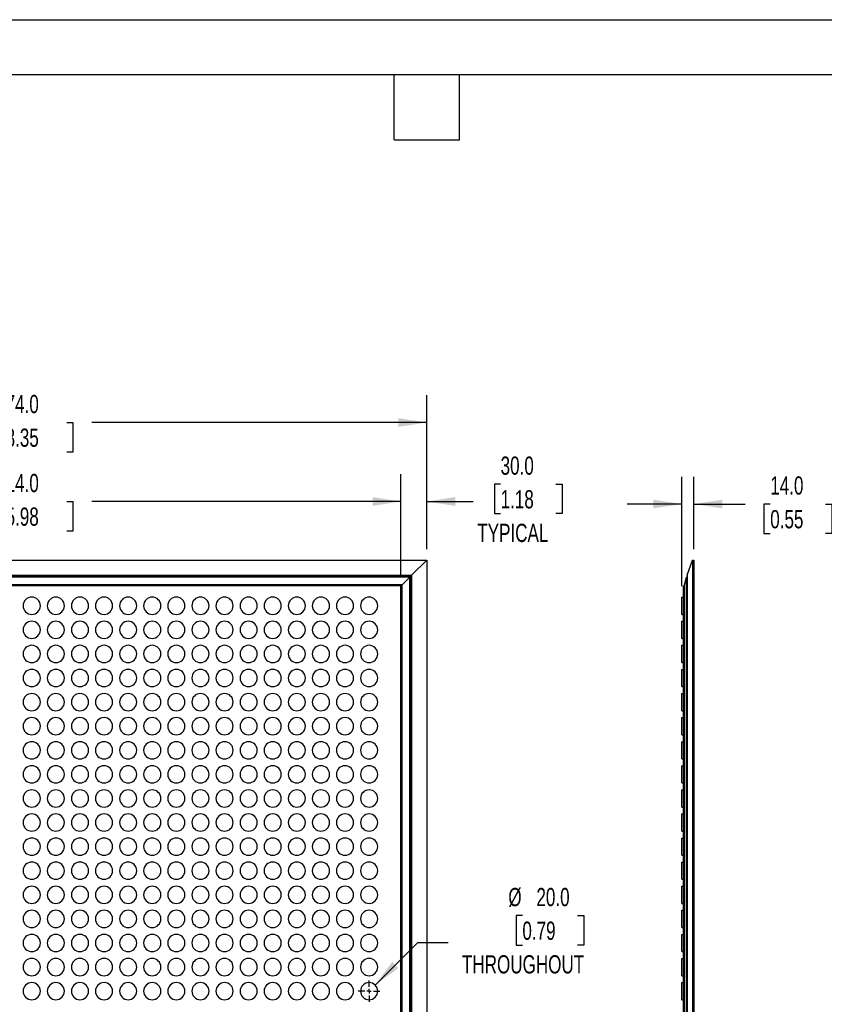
# Model space of a CAD drawing. Header units: millimetres. Extents: x 0 to 2794, y 0 to 2159.
# Tile 4 of 44: x 924 to 1859, y 1015 to 2159. Entities that reach past the tile are written whole.
import ezdxf

# ---------------------------------------------------------------- set-up
doc = ezdxf.new("R2010")
doc.units = ezdxf.units.MM
doc.header["$LTSCALE"] = 10
doc.linetypes.add('CENTERX2', pattern=[20.32, 12.7, -2.54, 2.54, -2.54])
doc.layers.add('CENTER', color=40, linetype='CENTERX2')
doc.layers.add('DIMENSIONS', color=140, linetype='Continuous', lineweight=25)
doc.layers.add('TEXT', color=140, linetype='Continuous', lineweight=25)
doc.styles.add('SLDTEXTSTYLE0', font='TXT', dxfattribs={"width": 0.7})
doc.dimstyles.new('SLDDIMSTYLE0', dxfattribs={"dimtxt": 21.580078, "dimasz": 33.02, "dimexe": 0, "dimexo": 0.0625, "dimgap": 5.39502, "dimtad": 0, "dimtih": 1, "dimtoh": 1, "dimdec": 1, "dimrnd": 1e-09, "dimzin": 4, "dimdsep": 46, "dimtxsty": 'SLDTEXTSTYLE0', "dimsah": 1, "dimcen": 0.09, "dimadec": 0, "dimazin": 1, "dimtfac": 1, "dimtdec": 1, "dimtmove": 0, "dimatfit": 0, "dimfxl": 0, "dimfrac": 2, "dimtolj": 1, "dimtzin": 12, "dimarcsym": 0})
doc.dimstyles.new('SLDDIMSTYLE1', dxfattribs={"dimtxt": 21.580078, "dimasz": 33.02, "dimexe": 0, "dimexo": 0.0625, "dimgap": 5.39502, "dimtad": 0, "dimtih": 1, "dimtoh": 1, "dimdec": 1, "dimrnd": 1e-09, "dimzin": 4, "dimdsep": 46, "dimtxsty": 'SLDTEXTSTYLE0', "dimsah": 1, "dimcen": 0.09, "dimadec": 0, "dimazin": 1, "dimtfac": 1, "dimtdec": 1, "dimtofl": 0, "dimtmove": 0, "dimatfit": 3, "dimfxl": 0, "dimfrac": 2, "dimtolj": 1, "dimtzin": 12, "dimarcsym": 0})
doc.dimstyles.new('SLDDIMSTYLE2', dxfattribs={"dimtxt": 21.580078, "dimasz": 33.02, "dimexe": 0, "dimexo": 0.0625, "dimgap": 5.39502, "dimtad": 0, "dimtih": 1, "dimtoh": 1, "dimdec": 1, "dimrnd": 1e-09, "dimzin": 4, "dimdsep": 46, "dimtxsty": 'SLDTEXTSTYLE0', "dimsah": 1, "dimcen": 0, "dimadec": 0, "dimazin": 1, "dimtfac": 1, "dimtdec": 1, "dimtofl": 0, "dimtmove": 0, "dimatfit": 3, "dimfxl": 0, "dimfrac": 2, "dimtolj": 1, "dimtzin": 12, "dimarcsym": 0})

# ---------------------------------------------------------------- blocks, each defined once
blk = doc.blocks.new('_D')
at = {"layer": 'DIMENSIONS'}
for p, q in [((1366.9, 1513.5), (1366.9, 1630.8)), ((1396.9, 1543.5), (1396.9, 1630.8)), ((1482.7, 1619.2), (1475.5, 1619.2)), ((1475.5, 1619.2), (1475.5, 1584.9)), ((1546.8, 1619.2), (1554.1, 1619.2)), ((1554.1, 1619.2), (1554.1, 1584.9)), ((1366.9, 1599), (1303.4, 1599)), ((1396.9, 1599), (1450.7, 1599)), ((1475.5, 1584.9), (1482.7, 1584.9)), ((1554.1, 1584.9), (1546.8, 1584.9))]:
    blk.add_line(p, q, dxfattribs=at)
for points in [[(1366.9, 1599), (1333.9, 1604.1), (1333.9, 1593.9)], [(1396.9, 1599), (1429.9, 1593.9), (1429.9, 1604.1)]]:
    blk.add_solid(points, dxfattribs=at)
at = {"layer": 'DIMENSIONS', "char_height": 21.17, "attachment_point": 1, "style": 'SLDTEXTSTYLE0'}
for s, insert in [('30.0', (1482.7, 1651.3)), ('1.18', (1482.7, 1612.2)), ('TYPICAL', (1455.6, 1573.1))]:
    blk.add_mtext(s, dxfattribs=dict(at, insert=insert))
blk = doc.blocks.new('_D_1')
at = {"layer": 'DIMENSIONS'}
for p, q in [((452.9, 1513.5), (452.9, 1630.8)), ((1366.9, 1513.5), (1366.9, 1630.8)), ((452.9, 1599), (867.2, 1599)), ((896.5, 1599), (889.2, 1599)), ((889.2, 1599), (889.2, 1564.7)), ((978.5, 1599), (985.8, 1599)), ((985.8, 1599), (985.8, 1564.7)), ((1366.9, 1599), (1007.8, 1599)), ((889.2, 1564.7), (896.5, 1564.7)), ((985.8, 1564.7), (978.5, 1564.7))]:
    blk.add_line(p, q, dxfattribs=at)
for points in [[(452.9, 1599), (485.9, 1593.9), (485.9, 1604.1)], [(1366.9, 1599), (1333.9, 1604.1), (1333.9, 1593.9)]]:
    blk.add_solid(points, dxfattribs=at)
at = {"layer": 'DIMENSIONS', "char_height": 21.17, "attachment_point": 1, "style": 'SLDTEXTSTYLE0'}
for s, insert in [('914.0', (896.5, 1631.1)), ('35.98', (896.5, 1592))]:
    blk.add_mtext(s, dxfattribs=dict(at, insert=insert))
blk = doc.blocks.new('_D_2')
at = {"layer": 'DIMENSIONS'}
for p, q in [((422.9, 1543.5), (422.9, 1722.6)), ((1396.9, 1543.5), (1396.9, 1722.6)), ((422.9, 1690.8), (867.2, 1690.8)), ((896.5, 1690.8), (889.2, 1690.8)), ((889.2, 1690.8), (889.2, 1656.5)), ((978.5, 1690.8), (985.8, 1690.8)), ((985.8, 1690.8), (985.8, 1656.5)), ((1396.9, 1690.8), (1007.8, 1690.8)), ((889.2, 1656.5), (896.5, 1656.5)), ((985.8, 1656.5), (978.5, 1656.5))]:
    blk.add_line(p, q, dxfattribs=at)
for points in [[(422.9, 1690.8), (455.9, 1685.7), (455.9, 1695.9)], [(1396.9, 1690.8), (1363.9, 1695.9), (1363.9, 1685.7)]]:
    blk.add_solid(points, dxfattribs=at)
at = {"layer": 'DIMENSIONS', "char_height": 21.17, "attachment_point": 1, "style": 'SLDTEXTSTYLE0'}
for s, insert in [('974.0', (896.5, 1722.9)), ('38.35', (896.5, 1683.8))]:
    blk.add_mtext(s, dxfattribs=dict(at, insert=insert))
blk = doc.blocks.new('_D_9')
at = {"layer": 'DIMENSIONS'}
for p, q in [((1508, 1117.7), (1500.8, 1117.7)), ((1500.8, 1117.7), (1500.8, 1083.4)), ((1572.1, 1117.7), (1579.4, 1117.7)), ((1579.4, 1117.7), (1579.4, 1083.4)), ((1337, 1036.9), (1386.5, 1086.4)), ((1386.5, 1086.4), (1421.9, 1086.4)), ((1500.8, 1083.4), (1508, 1083.4)), ((1579.4, 1083.4), (1572.1, 1083.4))]:
    blk.add_line(p, q, dxfattribs=at)
blk.add_solid([(1337, 1036.9), (1363.9, 1056.6), (1356.7, 1063.8)], dxfattribs=at)
at = {"layer": 'DIMENSIONS', "char_height": 21.17, "attachment_point": 1, "style": 'SLDTEXTSTYLE0'}
for s, insert in [('%%c', (1491.7, 1149.8)), ('20.0', (1524.3, 1149.8)), ('0.79', (1508, 1110.7)), ('THROUGHOUT', (1437.8, 1071.6))]:
    blk.add_mtext(s, dxfattribs=dict(at, insert=insert))
blk = doc.blocks.new('SW_CENTERMARKSYMBOL_4')
at = {"layer": 'CENTER', "color": 0}
for p, q in [((0, 5.08), (0, 12.54)), ((-5.08, 0), (-12.54, 0)), ((0, 0), (-2.54, 0)), ((0, 0), (0, 2.54)), ((0, 0), (0, -2.54)), ((0, 0), (2.54, 0)), ((5.08, 0), (12.54, 0)), ((0, -5.08), (0, -12.54))]:
    blk.add_line(p, q, dxfattribs=at)
blk = doc.blocks.new('_D_10')
at = {"layer": 'DIMENSIONS'}
for p, q in [((1693.3, 1500.5), (1693.3, 1627.8)), ((1707.3, 1543.5), (1707.3, 1627.8)), ((1693.3, 1596), (1629.8, 1596)), ((1707.3, 1596), (1766.7, 1596)), ((1796, 1596), (1788.7, 1596)), ((1788.7, 1596), (1788.7, 1561.7)), ((1860.1, 1596), (1867.4, 1596)), ((1867.4, 1596), (1867.4, 1561.7)), ((1788.7, 1561.7), (1796, 1561.7)), ((1867.4, 1561.7), (1860.1, 1561.7))]:
    blk.add_line(p, q, dxfattribs=at)
for points in [[(1693.3, 1596), (1660.3, 1601.1), (1660.3, 1591)], [(1707.3, 1596), (1740.3, 1591), (1740.3, 1601.1)]]:
    blk.add_solid(points, dxfattribs=at)
at = {"layer": 'DIMENSIONS', "char_height": 21.17, "attachment_point": 1, "style": 'SLDTEXTSTYLE0'}
for s, insert in [('14.0', (1796, 1628.2)), ('0.55', (1796, 1589))]:
    blk.add_mtext(s, dxfattribs=dict(at, insert=insert))

msp = doc.modelspace()

# ---------------------------------------------------------------- linework, layer by layer
at = {"color": 7, "linetype": 'Continuous'}
msp.add_line((0.02, 2159.03), (2794.02, 2159.03), dxfattribs=at)
for p, q in [((422.91, 1530.81), (1396.91, 1530.81)), ((1379.26, 1513.17), (1396.91, 1530.81)), ((1396.91, 1530.81), (1396.91, 556.81)), ((1699.32, 1513.17), (1705.52, 1530.81)), ((1705.52, 1530.81), (1705.52, 556.81)), ((1705.52, 1530.81), (1707.28, 1530.81)), ((1707.28, 1530.81), (1707.28, 556.81)), ((440.55, 1513.17), (1379.26, 1513.17)), ((441.89, 1511.83), (1377.92, 1511.83)), ((1377.25, 1511.16), (442.56, 1511.16)), ((1368.29, 1502.2), (1377.25, 1511.16)), ((1377.25, 1511.16), (1377.92, 1511.83)), ((1377.25, 576.47), (1377.25, 1511.16)), ((1377.92, 1511.83), (1379.26, 1513.17)), ((1377.92, 1511.83), (1377.92, 575.8)), ((1379.26, 1513.17), (1379.26, 574.46)), ((1696.31, 1502.2), (1698.63, 1511.16)), ((1698.63, 1511.16), (1699.32, 1511.5)), ((1698.63, 576.47), (1698.63, 1511.16)), ((1699.32, 1513.17), (1699.32, 574.46)), ((1368.29, 1502.2), (451.52, 1502.2)), ((1366.91, 1500.81), (452.91, 1500.81)), ((1366.91, 586.81), (1366.91, 1500.81)), ((1368.01, 1501.92), (1368.01, 1501.92)), ((1368.29, 585.43), (1368.29, 1502.2)), ((1695.28, 586.81), (1695.28, 1500.81)), ((1695.28, 1500.81), (1696.31, 1500.81)), ((1696.31, 585.43), (1696.31, 1502.2)), ((1693.28, 1467.81), (1693.28, 1487.81)), ((1693.28, 1487.81), (1695.28, 1487.81)), ((1693.28, 1467.81), (1695.28, 1467.81)), ((1693.28, 1439.81), (1693.28, 1459.81)), ((1693.28, 1459.81), (1695.28, 1459.81)), ((1693.28, 1439.81), (1695.28, 1439.81)), ((1693.28, 1411.81), (1693.28, 1431.81)), ((1693.28, 1431.81), (1695.28, 1431.81)), ((1693.28, 1411.81), (1695.28, 1411.81)), ((1693.28, 1403.81), (1695.28, 1403.81)), ((1693.28, 1383.81), (1693.28, 1403.81)), ((1693.28, 1383.81), (1695.28, 1383.81)), ((1693.28, 1355.81), (1693.28, 1375.81)), ((1693.28, 1375.81), (1695.28, 1375.81)), ((1693.28, 1355.81), (1695.28, 1355.81)), ((1693.28, 1327.81), (1693.28, 1347.81)), ((1693.28, 1347.81), (1695.28, 1347.81)), ((1693.28, 1327.81), (1695.28, 1327.81)), ((1693.28, 1319.81), (1695.28, 1319.81)), ((1693.28, 1299.81), (1693.28, 1319.81)), ((1693.28, 1299.81), (1695.28, 1299.81)), ((1693.28, 1271.81), (1693.28, 1291.81)), ((1693.28, 1291.81), (1695.28, 1291.81)), ((1693.28, 1271.81), (1695.28, 1271.81)), ((1693.28, 1243.81), (1693.28, 1263.81)), ((1693.28, 1263.81), (1695.28, 1263.81)), ((1693.28, 1243.81), (1695.28, 1243.81)), ((1693.28, 1215.81), (1693.28, 1235.81)), ((1693.28, 1235.81), (1695.28, 1235.81)), ((1693.28, 1215.81), (1695.28, 1215.81)), ((1693.28, 1187.81), (1693.28, 1207.81)), ((1693.28, 1207.81), (1695.28, 1207.81)), ((1693.28, 1187.81), (1695.28, 1187.81)), ((1693.28, 1179.81), (1695.28, 1179.81)), ((1693.28, 1159.81), (1693.28, 1179.81)), ((1693.28, 1159.81), (1695.28, 1159.81)), ((1693.28, 1151.81), (1695.28, 1151.81)), ((1693.28, 1131.81), (1693.28, 1151.81)), ((1693.28, 1131.81), (1695.28, 1131.81)), ((1693.28, 1103.81), (1693.28, 1123.81)), ((1693.28, 1123.81), (1695.28, 1123.81)), ((1693.28, 1103.81), (1695.28, 1103.81)), ((1693.28, 1075.81), (1693.28, 1095.81)), ((1693.28, 1095.81), (1695.28, 1095.81)), ((1693.28, 1075.81), (1695.28, 1075.81)), ((1693.28, 1047.81), (1693.28, 1067.81)), ((1693.28, 1067.81), (1695.28, 1067.81)), ((1693.28, 1047.81), (1695.28, 1047.81)), ((1693.28, 1039.81), (1695.28, 1039.81)), ((1693.28, 1019.81), (1693.28, 1039.81)), ((1693.28, 1019.81), (1695.28, 1019.81))]:
    msp.add_line(p, q)
for centre, start, end in [((937.91, 1477.81), 90, 270), ((937.91, 1477.81), 270, 90), ((965.91, 1477.81), 90, 270), ((965.91, 1477.81), 270, 90), ((993.91, 1477.81), 90, 270), ((993.91, 1477.81), 270, 90), ((1021.91, 1477.81), 90, 270), ((1021.91, 1477.81), 270, 90), ((1049.91, 1477.81), 90, 270), ((1049.91, 1477.81), 270, 90), ((1077.91, 1477.81), 90, 270), ((1077.91, 1477.81), 270, 90), ((1105.91, 1477.81), 90, 270), ((1105.91, 1477.81), 270, 90), ((1133.91, 1477.81), 90, 270), ((1133.91, 1477.81), 270, 90), ((1161.91, 1477.81), 90, 270), ((1161.91, 1477.81), 270, 90), ((1189.91, 1477.81), 90, 270), ((1189.91, 1477.81), 270, 90), ((1217.91, 1477.81), 90, 270), ((1217.91, 1477.81), 270, 90), ((1245.91, 1477.81), 90, 270), ((1245.91, 1477.81), 270, 90), ((1273.91, 1477.81), 90, 270), ((1273.91, 1477.81), 270, 90), ((1301.91, 1477.81), 90, 270), ((1301.91, 1477.81), 270, 90), ((1329.91, 1477.81), 90, 270), ((1329.91, 1477.81), 270, 90), ((937.91, 1449.81), 90, 270), ((937.91, 1449.81), 270, 90), ((965.91, 1449.81), 90, 270), ((965.91, 1449.81), 270, 90), ((993.91, 1449.81), 90, 270), ((993.91, 1449.81), 270, 90), ((1021.91, 1449.81), 90, 270), ((1021.91, 1449.81), 270, 90), ((1049.91, 1449.81), 90, 270), ((1049.91, 1449.81), 270, 90), ((1077.91, 1449.81), 90, 270), ((1077.91, 1449.81), 270, 90), ((1105.91, 1449.81), 90, 270), ((1105.91, 1449.81), 270, 90), ((1133.91, 1449.81), 90, 270), ((1133.91, 1449.81), 270, 90), ((1161.91, 1449.81), 90, 270), ((1161.91, 1449.81), 270, 90), ((1189.91, 1449.81), 90, 270), ((1189.91, 1449.81), 270, 90), ((1217.91, 1449.81), 90, 270), ((1217.91, 1449.81), 270, 90), ((1245.91, 1449.81), 90, 270), ((1245.91, 1449.81), 270, 90), ((1273.91, 1449.81), 90, 270), ((1273.91, 1449.81), 270, 90), ((1301.91, 1449.81), 90, 270), ((1301.91, 1449.81), 270, 90), ((1329.91, 1449.81), 90, 270), ((1329.91, 1449.81), 270, 90), ((937.91, 1421.81), 90, 270), ((937.91, 1421.81), 270, 90), ((965.91, 1421.81), 90, 270), ((965.91, 1421.81), 270, 90), ((993.91, 1421.81), 90, 270), ((993.91, 1421.81), 270, 90), ((1021.91, 1421.81), 90, 270), ((1021.91, 1421.81), 270, 90), ((1049.91, 1421.81), 90, 270), ((1049.91, 1421.81), 270, 90), ((1077.91, 1421.81), 90, 270), ((1077.91, 1421.81), 270, 90), ((1105.91, 1421.81), 90, 270), ((1105.91, 1421.81), 270, 90), ((1133.91, 1421.81), 90, 270), ((1133.91, 1421.81), 270, 90), ((1161.91, 1421.81), 90, 270), ((1161.91, 1421.81), 270, 90), ((1189.91, 1421.81), 90, 270), ((1189.91, 1421.81), 270, 90), ((1217.91, 1421.81), 90, 270), ((1217.91, 1421.81), 270, 90), ((1245.91, 1421.81), 90, 270), ((1245.91, 1421.81), 270, 90), ((1273.91, 1421.81), 90, 270), ((1273.91, 1421.81), 270, 90), ((1301.91, 1421.81), 90, 270), ((1301.91, 1421.81), 270, 90), ((1329.91, 1421.81), 90, 270), ((1329.91, 1421.81), 270, 90), ((937.91, 1393.81), 90, 270), ((937.91, 1393.81), 270, 90), ((965.91, 1393.81), 90, 270), ((965.91, 1393.81), 270, 90), ((993.91, 1393.81), 90, 270), ((993.91, 1393.81), 270, 90), ((1021.91, 1393.81), 90, 270), ((1021.91, 1393.81), 270, 90), ((1049.91, 1393.81), 90, 270), ((1049.91, 1393.81), 270, 90), ((1077.91, 1393.81), 90, 270), ((1077.91, 1393.81), 270, 90), ((1105.91, 1393.81), 90, 270), ((1105.91, 1393.81), 270, 90), ((1133.91, 1393.81), 90, 270), ((1133.91, 1393.81), 270, 90), ((1161.91, 1393.81), 90, 270), ((1161.91, 1393.81), 270, 90), ((1189.91, 1393.81), 90, 270), ((1189.91, 1393.81), 270, 90), ((1217.91, 1393.81), 90, 270), ((1217.91, 1393.81), 270, 90), ((1245.91, 1393.81), 90, 270), ((1245.91, 1393.81), 270, 90), ((1273.91, 1393.81), 90, 270), ((1273.91, 1393.81), 270, 90), ((1301.91, 1393.81), 90, 270), ((1301.91, 1393.81), 270, 90), ((1329.91, 1393.81), 90, 270), ((1329.91, 1393.81), 270, 90), ((937.91, 1365.81), 90, 270), ((937.91, 1365.81), 270, 90), ((965.91, 1365.81), 90, 270), ((965.91, 1365.81), 270, 90), ((993.91, 1365.81), 90, 270), ((993.91, 1365.81), 270, 90), ((1021.91, 1365.81), 90, 270), ((1021.91, 1365.81), 270, 90), ((1049.91, 1365.81), 90, 270), ((1049.91, 1365.81), 270, 90), ((1077.91, 1365.81), 90, 270), ((1077.91, 1365.81), 270, 90), ((1105.91, 1365.81), 90, 270), ((1105.91, 1365.81), 270, 90), ((1133.91, 1365.81), 90, 270), ((1133.91, 1365.81), 270, 90), ((1161.91, 1365.81), 90, 270), ((1161.91, 1365.81), 270, 90), ((1189.91, 1365.81), 90, 270), ((1189.91, 1365.81), 270, 90), ((1217.91, 1365.81), 90, 270), ((1217.91, 1365.81), 270, 90), ((1245.91, 1365.81), 90, 270), ((1245.91, 1365.81), 270, 90), ((1273.91, 1365.81), 90, 270), ((1273.91, 1365.81), 270, 90), ((1301.91, 1365.81), 90, 270), ((1301.91, 1365.81), 270, 90), ((1329.91, 1365.81), 90, 270), ((1329.91, 1365.81), 270, 90), ((937.91, 1337.81), 90, 270), ((937.91, 1337.81), 270, 90), ((965.91, 1337.81), 90, 270), ((965.91, 1337.81), 270, 90), ((993.91, 1337.81), 90, 270), ((993.91, 1337.81), 270, 90), ((1021.91, 1337.81), 90, 270), ((1021.91, 1337.81), 270, 90), ((1049.91, 1337.81), 90, 270), ((1049.91, 1337.81), 270, 90), ((1077.91, 1337.81), 90, 270), ((1077.91, 1337.81), 270, 90), ((1105.91, 1337.81), 90, 270), ((1105.91, 1337.81), 270, 90), ((1133.91, 1337.81), 90, 270), ((1133.91, 1337.81), 270, 90), ((1161.91, 1337.81), 90, 270), ((1161.91, 1337.81), 270, 90), ((1189.91, 1337.81), 90, 270), ((1189.91, 1337.81), 270, 90), ((1217.91, 1337.81), 90, 270), ((1217.91, 1337.81), 270, 90), ((1245.91, 1337.81), 90, 270), ((1245.91, 1337.81), 270, 90), ((1273.91, 1337.81), 90, 270), ((1273.91, 1337.81), 270, 90), ((1301.91, 1337.81), 90, 270), ((1301.91, 1337.81), 270, 90), ((1329.91, 1337.81), 90, 270), ((1329.91, 1337.81), 270, 90), ((937.91, 1309.81), 90, 270), ((937.91, 1309.81), 270, 90), ((965.91, 1309.81), 90, 270), ((965.91, 1309.81), 270, 90), ((993.91, 1309.81), 90, 270), ((993.91, 1309.81), 270, 90), ((1021.91, 1309.81), 90, 270), ((1021.91, 1309.81), 270, 90), ((1049.91, 1309.81), 90, 270), ((1049.91, 1309.81), 270, 90), ((1077.91, 1309.81), 90, 270), ((1077.91, 1309.81), 270, 90), ((1105.91, 1309.81), 90, 270), ((1105.91, 1309.81), 270, 90), ((1133.91, 1309.81), 90, 270), ((1133.91, 1309.81), 270, 90), ((1161.91, 1309.81), 90, 270), ((1161.91, 1309.81), 270, 90), ((1189.91, 1309.81), 90, 270), ((1189.91, 1309.81), 270, 90), ((1217.91, 1309.81), 90, 270), ((1217.91, 1309.81), 270, 90), ((1245.91, 1309.81), 90, 270), ((1245.91, 1309.81), 270, 90), ((1273.91, 1309.81), 90, 270), ((1273.91, 1309.81), 270, 90), ((1301.91, 1309.81), 90, 270), ((1301.91, 1309.81), 270, 90), ((1329.91, 1309.81), 90, 270), ((1329.91, 1309.81), 270, 90), ((937.91, 1281.81), 90, 270), ((937.91, 1281.81), 270, 90), ((965.91, 1281.81), 90, 270), ((965.91, 1281.81), 270, 90), ((993.91, 1281.81), 90, 270), ((993.91, 1281.81), 270, 90), ((1021.91, 1281.81), 90, 270), ((1021.91, 1281.81), 270, 90), ((1049.91, 1281.81), 90, 270), ((1049.91, 1281.81), 270, 90), ((1077.91, 1281.81), 90, 270), ((1077.91, 1281.81), 270, 90), ((1105.91, 1281.81), 90, 270), ((1105.91, 1281.81), 270, 90), ((1133.91, 1281.81), 90, 270), ((1133.91, 1281.81), 270, 90), ((1161.91, 1281.81), 90, 270), ((1161.91, 1281.81), 270, 90), ((1189.91, 1281.81), 90, 270), ((1189.91, 1281.81), 270, 90), ((1217.91, 1281.81), 90, 270), ((1217.91, 1281.81), 270, 90), ((1245.91, 1281.81), 90, 270), ((1245.91, 1281.81), 270, 90), ((1273.91, 1281.81), 90, 270), ((1273.91, 1281.81), 270, 90), ((1301.91, 1281.81), 90, 270), ((1301.91, 1281.81), 270, 90), ((1329.91, 1281.81), 90, 270), ((1329.91, 1281.81), 270, 90), ((937.91, 1253.81), 90, 270), ((937.91, 1253.81), 270, 90), ((965.91, 1253.81), 90, 270), ((965.91, 1253.81), 270, 90), ((993.91, 1253.81), 90, 270), ((993.91, 1253.81), 270, 90), ((1021.91, 1253.81), 90, 270), ((1021.91, 1253.81), 270, 90), ((1049.91, 1253.81), 90, 270), ((1049.91, 1253.81), 270, 90), ((1077.91, 1253.81), 90, 270), ((1077.91, 1253.81), 270, 90), ((1105.91, 1253.81), 90, 270), ((1105.91, 1253.81), 270, 90), ((1133.91, 1253.81), 90, 270), ((1133.91, 1253.81), 270, 90), ((1161.91, 1253.81), 90, 270), ((1161.91, 1253.81), 270, 90), ((1189.91, 1253.81), 90, 270), ((1189.91, 1253.81), 270, 90), ((1217.91, 1253.81), 90, 270), ((1217.91, 1253.81), 270, 90), ((1245.91, 1253.81), 90, 270), ((1245.91, 1253.81), 270, 90), ((1273.91, 1253.81), 90, 270), ((1273.91, 1253.81), 270, 90), ((1301.91, 1253.81), 90, 270), ((1301.91, 1253.81), 270, 90), ((1329.91, 1253.81), 90, 270), ((1329.91, 1253.81), 270, 90), ((937.91, 1225.81), 90, 270), ((937.91, 1225.81), 270, 90), ((965.91, 1225.81), 90, 270), ((965.91, 1225.81), 270, 90), ((993.91, 1225.81), 90, 270), ((993.91, 1225.81), 270, 90), ((1021.91, 1225.81), 90, 270), ((1021.91, 1225.81), 270, 90), ((1049.91, 1225.81), 90, 270), ((1049.91, 1225.81), 270, 90), ((1077.91, 1225.81), 90, 270), ((1077.91, 1225.81), 270, 90), ((1105.91, 1225.81), 90, 270), ((1105.91, 1225.81), 270, 90), ((1133.91, 1225.81), 90, 270), ((1133.91, 1225.81), 270, 90), ((1161.91, 1225.81), 90, 270), ((1161.91, 1225.81), 270, 90), ((1189.91, 1225.81), 90, 270), ((1189.91, 1225.81), 270, 90), ((1217.91, 1225.81), 90, 270), ((1217.91, 1225.81), 270, 90), ((1245.91, 1225.81), 90, 270), ((1245.91, 1225.81), 270, 90), ((1273.91, 1225.81), 90, 270), ((1273.91, 1225.81), 270, 90), ((1301.91, 1225.81), 90, 270), ((1301.91, 1225.81), 270, 90), ((1329.91, 1225.81), 90, 270), ((1329.91, 1225.81), 270, 90), ((937.91, 1197.81), 90, 270), ((937.91, 1197.81), 270, 90), ((965.91, 1197.81), 90, 270), ((965.91, 1197.81), 270, 90), ((993.91, 1197.81), 90, 270), ((993.91, 1197.81), 270, 90), ((1021.91, 1197.81), 90, 270), ((1021.91, 1197.81), 270, 90), ((1049.91, 1197.81), 90, 270), ((1049.91, 1197.81), 270, 90), ((1077.91, 1197.81), 90, 270), ((1077.91, 1197.81), 270, 90), ((1105.91, 1197.81), 90, 270), ((1105.91, 1197.81), 270, 90), ((1133.91, 1197.81), 90, 270), ((1133.91, 1197.81), 270, 90), ((1161.91, 1197.81), 90, 270), ((1161.91, 1197.81), 270, 90), ((1189.91, 1197.81), 90, 270), ((1189.91, 1197.81), 270, 90), ((1217.91, 1197.81), 90, 270), ((1217.91, 1197.81), 270, 90), ((1245.91, 1197.81), 90, 270), ((1245.91, 1197.81), 270, 90), ((1273.91, 1197.81), 90, 270), ((1273.91, 1197.81), 270, 90), ((1301.91, 1197.81), 90, 270), ((1301.91, 1197.81), 270, 90), ((1329.91, 1197.81), 90, 270), ((1329.91, 1197.81), 270, 90), ((937.91, 1169.81), 90, 270), ((937.91, 1169.81), 270, 90), ((965.91, 1169.81), 90, 270), ((965.91, 1169.81), 270, 90), ((993.91, 1169.81), 90, 270), ((993.91, 1169.81), 270, 90), ((1021.91, 1169.81), 90, 270), ((1021.91, 1169.81), 270, 90), ((1049.91, 1169.81), 90, 270), ((1049.91, 1169.81), 270, 90), ((1077.91, 1169.81), 90, 270), ((1077.91, 1169.81), 270, 90), ((1105.91, 1169.81), 90, 270), ((1105.91, 1169.81), 270, 90), ((1133.91, 1169.81), 90, 270), ((1133.91, 1169.81), 270, 90), ((1161.91, 1169.81), 90, 270), ((1161.91, 1169.81), 270, 90), ((1189.91, 1169.81), 90, 270), ((1189.91, 1169.81), 270, 90), ((1217.91, 1169.81), 90, 270), ((1217.91, 1169.81), 270, 90), ((1245.91, 1169.81), 90, 270), ((1245.91, 1169.81), 270, 90), ((1273.91, 1169.81), 90, 270), ((1273.91, 1169.81), 270, 90), ((1301.91, 1169.81), 90, 270), ((1301.91, 1169.81), 270, 90), ((1329.91, 1169.81), 90, 270), ((1329.91, 1169.81), 270, 90), ((937.91, 1141.81), 90, 270), ((937.91, 1141.81), 270, 90), ((965.91, 1141.81), 90, 270), ((965.91, 1141.81), 270, 90), ((993.91, 1141.81), 90, 270), ((993.91, 1141.81), 270, 90), ((1021.91, 1141.81), 90, 270), ((1021.91, 1141.81), 270, 90), ((1049.91, 1141.81), 90, 270), ((1049.91, 1141.81), 270, 90), ((1077.91, 1141.81), 90, 270), ((1077.91, 1141.81), 270, 90), ((1105.91, 1141.81), 90, 270), ((1105.91, 1141.81), 270, 90), ((1133.91, 1141.81), 90, 270), ((1133.91, 1141.81), 270, 90), ((1161.91, 1141.81), 90, 270), ((1161.91, 1141.81), 270, 90), ((1189.91, 1141.81), 90, 270), ((1189.91, 1141.81), 270, 90), ((1217.91, 1141.81), 90, 270), ((1217.91, 1141.81), 270, 90), ((1245.91, 1141.81), 90, 270), ((1245.91, 1141.81), 270, 90), ((1273.91, 1141.81), 90, 270), ((1273.91, 1141.81), 270, 90), ((1301.91, 1141.81), 90, 270), ((1301.91, 1141.81), 270, 90), ((1329.91, 1141.81), 90, 270), ((1329.91, 1141.81), 270, 90), ((937.91, 1113.81), 90, 270), ((937.91, 1113.81), 270, 90), ((965.91, 1113.81), 90, 270), ((965.91, 1113.81), 270, 90), ((993.91, 1113.81), 90, 270), ((993.91, 1113.81), 270, 90), ((1021.91, 1113.81), 90, 270), ((1021.91, 1113.81), 270, 90), ((1049.91, 1113.81), 90, 270), ((1049.91, 1113.81), 270, 90), ((1077.91, 1113.81), 90, 270), ((1077.91, 1113.81), 270, 90), ((1105.91, 1113.81), 90, 270), ((1105.91, 1113.81), 270, 90), ((1133.91, 1113.81), 90, 270), ((1133.91, 1113.81), 270, 90), ((1161.91, 1113.81), 90, 270), ((1161.91, 1113.81), 270, 90), ((1189.91, 1113.81), 90, 270), ((1189.91, 1113.81), 270, 90), ((1217.91, 1113.81), 90, 270), ((1217.91, 1113.81), 270, 90), ((1245.91, 1113.81), 90, 270), ((1245.91, 1113.81), 270, 90), ((1273.91, 1113.81), 90, 270), ((1273.91, 1113.81), 270, 90), ((1301.91, 1113.81), 90, 270), ((1301.91, 1113.81), 270, 90), ((1329.91, 1113.81), 90, 270), ((1329.91, 1113.81), 270, 90), ((937.91, 1085.81), 90, 270), ((937.91, 1085.81), 270, 90), ((965.91, 1085.81), 90, 270), ((965.91, 1085.81), 270, 90), ((993.91, 1085.81), 90, 270), ((993.91, 1085.81), 270, 90), ((1021.91, 1085.81), 90, 270), ((1021.91, 1085.81), 270, 90), ((1049.91, 1085.81), 90, 270), ((1049.91, 1085.81), 270, 90), ((1077.91, 1085.81), 90, 270), ((1077.91, 1085.81), 270, 90), ((1105.91, 1085.81), 90, 270), ((1105.91, 1085.81), 270, 90), ((1133.91, 1085.81), 90, 270), ((1133.91, 1085.81), 270, 90), ((1161.91, 1085.81), 90, 270), ((1161.91, 1085.81), 270, 90), ((1189.91, 1085.81), 90, 270), ((1189.91, 1085.81), 270, 90), ((1217.91, 1085.81), 90, 270), ((1217.91, 1085.81), 270, 90), ((1245.91, 1085.81), 90, 270), ((1245.91, 1085.81), 270, 90), ((1273.91, 1085.81), 90, 270), ((1273.91, 1085.81), 270, 90), ((1301.91, 1085.81), 90, 270), ((1301.91, 1085.81), 270, 90), ((1329.91, 1085.81), 90, 270), ((1329.91, 1085.81), 270, 90), ((937.91, 1057.81), 90, 270), ((937.91, 1057.81), 270, 90), ((965.91, 1057.81), 90, 270), ((965.91, 1057.81), 270, 90), ((993.91, 1057.81), 90, 270), ((993.91, 1057.81), 270, 90), ((1021.91, 1057.81), 90, 270), ((1021.91, 1057.81), 270, 90), ((1049.91, 1057.81), 90, 270), ((1049.91, 1057.81), 270, 90), ((1077.91, 1057.81), 90, 270), ((1077.91, 1057.81), 270, 90), ((1105.91, 1057.81), 90, 270), ((1105.91, 1057.81), 270, 90), ((1133.91, 1057.81), 90, 270), ((1133.91, 1057.81), 270, 90), ((1161.91, 1057.81), 90, 270), ((1161.91, 1057.81), 270, 90), ((1189.91, 1057.81), 90, 270), ((1189.91, 1057.81), 270, 90), ((1217.91, 1057.81), 90, 270), ((1217.91, 1057.81), 270, 90), ((1245.91, 1057.81), 90, 270), ((1245.91, 1057.81), 270, 90), ((1273.91, 1057.81), 90, 270), ((1273.91, 1057.81), 270, 90), ((1301.91, 1057.81), 90, 270), ((1301.91, 1057.81), 270, 90), ((1329.91, 1057.81), 90, 270), ((1329.91, 1057.81), 270, 90), ((937.91, 1029.81), 90, 270), ((937.91, 1029.81), 270, 90), ((965.91, 1029.81), 90, 270), ((965.91, 1029.81), 270, 90), ((993.91, 1029.81), 90, 270), ((993.91, 1029.81), 270, 90), ((1021.91, 1029.81), 90, 270), ((1021.91, 1029.81), 270, 90), ((1049.91, 1029.81), 90, 270), ((1049.91, 1029.81), 270, 90), ((1077.91, 1029.81), 90, 270), ((1077.91, 1029.81), 270, 90), ((1105.91, 1029.81), 90, 270), ((1105.91, 1029.81), 270, 90), ((1133.91, 1029.81), 90, 270), ((1133.91, 1029.81), 270, 90), ((1161.91, 1029.81), 90, 270), ((1161.91, 1029.81), 270, 90), ((1189.91, 1029.81), 90, 270), ((1189.91, 1029.81), 270, 90), ((1217.91, 1029.81), 90, 270), ((1217.91, 1029.81), 270, 90), ((1245.91, 1029.81), 90, 270), ((1245.91, 1029.81), 270, 90), ((1273.91, 1029.81), 90, 270), ((1273.91, 1029.81), 270, 90), ((1301.91, 1029.81), 90, 270), ((1301.91, 1029.81), 270, 90), ((1329.91, 1029.81), 90, 270), ((1329.91, 1029.81), 270, 90)]:
    msp.add_arc(centre, 10, start, end)
msp.add_open_spline([(1366.91, 1500.81), (1367.49, 1501.4), (1367.86, 1501.77), (1368.01, 1501.92)], degree=3)
for points, knots in [([(1368.01, 1501.92), (1368.02, 1501.93), (1368.03, 1501.94), (1368.06, 1501.97), (1368.11, 1502.02), (1368.17, 1502.08), (1368.2, 1502.11), (1368.21, 1502.12), (1368.21, 1502.12), (1368.21, 1502.12)], [0, 0, 0, 0, 0.0884, 0.1634703, 0.3387028, 0.6811379, 0.846774, 0.9184977, 1, 1, 1, 1]), ([(1368.21, 1502.12), (1368.21, 1502.12), (1368.21, 1502.12), (1368.21, 1502.12), (1368.21, 1502.12), (1368.21, 1502.12), (1368.21, 1502.12), (1368.22, 1502.13), (1368.23, 1502.14), (1368.26, 1502.16), (1368.28, 1502.18), (1368.29, 1502.2)], [0, 0, 0, 0, 0.0078125, 0.0078125, 0.015625, 0.03125, 0.0625, 0.125, 0.25, 0.5, 1, 1, 1, 1])]:
    msp.add_open_spline(points, degree=3, knots=knots)
at = {"layer": 'TEXT'}
for p, q in [((63.5, 2095.5), (2730.5, 2095.5)), ((1358.9, 2019.3), (1358.9, 2095.5)), ((1435.1, 2019.3), (1435.1, 2095.5)), ((1358.9, 2019.3), (1435.1, 2019.3))]:
    msp.add_line(p, q, dxfattribs=at)

# ---------------------------------------------------------------- block references
at = {"layer": 'CENTER'}
msp.add_blockref('SW_CENTERMARKSYMBOL_4', (1329.91, 1029.81), dxfattribs=at)

# ---------------------------------------------------------------- dimensions: what is measured, and where the dimension line sits
at = {"layer": 'DIMENSIONS'}
for base, p1, p2, picture, middle in [((1396.91, 1690.81), (422.91, 1530.81), (1396.91, 1530.81), '_D_2', (937.51, 1690.81)), ((452.91, 1599.01), (1366.91, 1500.81), (452.91, 1500.81), '_D_1', (937.51, 1599.01))]:
    dim = msp.add_linear_dim(base=base, p1=p1, p2=p2, dimstyle='SLDDIMSTYLE1', dxfattribs=at)
    dim.commit()
    dim.dimension.update_dxf_attribs({"geometry": picture, "text_midpoint": middle, "dimtype": 160})
dim = msp.add_linear_dim(base=(1396.91, 1599.01), p1=(1366.91, 1500.81), p2=(1396.91, 1530.81), text='<>\\PTYPICAL', dimstyle='SLDDIMSTYLE0', dxfattribs=at)
dim.commit()
dim.dimension.update_dxf_attribs({"geometry": '_D', "text_midpoint": (1514.78, 1599.01), "dimtype": 160})
dim = msp.add_linear_dim(base=(1707.28, 1596.04), p1=(1693.28, 1487.81), p2=(1707.28, 1530.81), angle=0, dimstyle='SLDDIMSTYLE0', dxfattribs=at)
dim.commit()
dim.dimension.update_dxf_attribs({"geometry": '_D_10', "text_midpoint": (1828.06, 1596.04), "dimtype": 160})
dim = msp.add_diameter_dim_2p(p1=(1322.83, 1022.74), p2=(1336.98, 1036.89), text='<>\\PTHROUGHOUT', dimstyle='SLDDIMSTYLE2', dxfattribs=at)
dim.commit()
dim.dimension.update_dxf_attribs({"geometry": '_D_9', "text_midpoint": (1540.07, 1097.51), "dimtype": 163})

doc.saveas('drawing.dxf')
